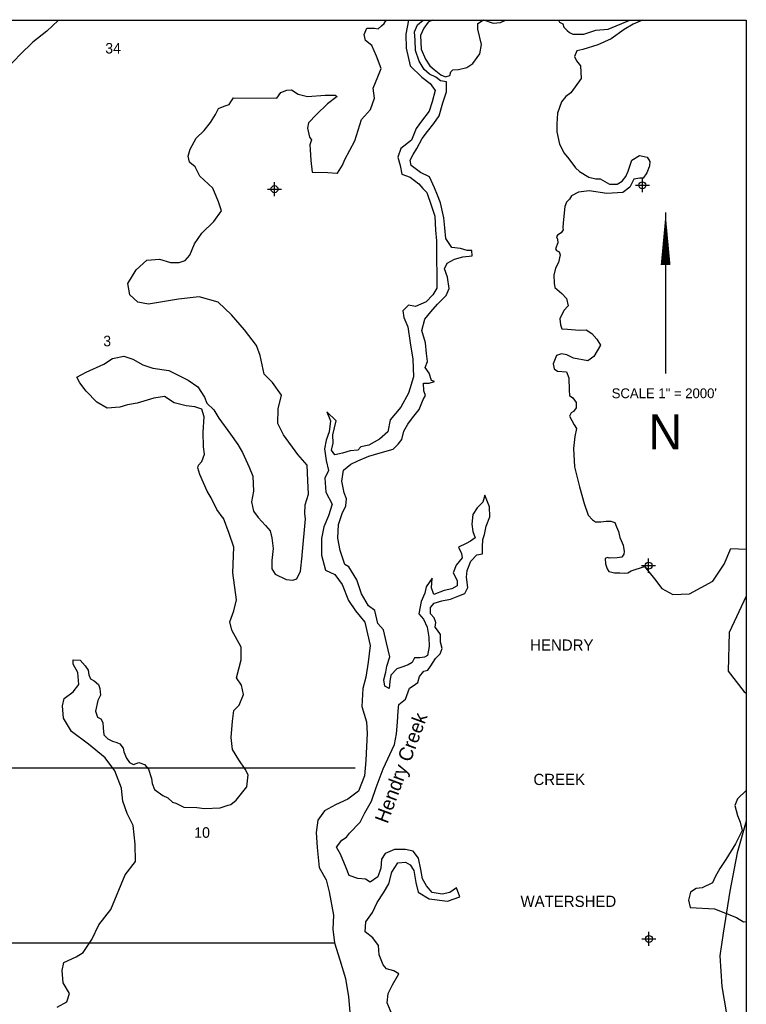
# Model space of a CAD drawing. Extents: x 184657 to 216657, y 772943 to 794247.
# Tile 4 of 4: x 206282 to 216657, y 780192 to 794247. Entities that reach past the tile are written whole.
import ezdxf
from ezdxf.enums import TextEntityAlignment as Align

# ---------------------------------------------------------------- set-up
doc = ezdxf.new("R2010")
doc.units = 0
doc.header["$LTSCALE"] = 400
doc.header["$PDMODE"] = 34
doc.header["$PDSIZE"] = 100
doc.linetypes.add('DASHED', pattern=[0])
doc.layers.get('0').update_dxf_attribs({"linetype": 'CONTINUOUS'})
for name, color, linetype in [('BORDER', 11, 'CONTINUOUS'), ('MAJROADS', 9, 'CONTINUOUS'), ('SEC', 2, 'CONTINUOUS'), ('STATBNDY', 15, 'DASHED'), ('TEXT', 2, 'CONTINUOUS'), ('WATER', 4, 'CONTINUOUS'), ('WETDBA', 11, 'CONTINUOUS'), ('WETFILL', 12, 'CONTINUOUS'), ('WSHEDS', 3, 'CONTINUOUS')]:
    doc.layers.add(name, color=color, linetype=linetype)

# ---------------------------------------------------------------- blocks, each defined once
blk = doc.blocks.new('*X')
at = {"color": 0}
for p, q in [((196812.711529, 783622.951566), (200292.629537, 787102.869574)), ((197059.756058, 784002.578617), (200273.501885, 787216.324444)), ((196933.203573, 783610.861088), (200295.264716, 786972.922232)), ((197073.971285, 783619.046279), (200309.197929, 786854.272923)), ((197212.713375, 783625.205848), (200327.834095, 786740.326568)), ((197348.214088, 783628.124039), (200342.507743, 786622.417695)), ((197483.7148, 783631.04223), (200438.094111, 786585.421541)), ((197621.536969, 783636.281877), (200559.64616, 786574.391068)), ((197759.895225, 783642.057612), (200687.597885, 786569.760272)), ((197895.620412, 783645.200278), (200820.559998, 786570.139864)), ((198021.665162, 783638.662506), (200953.522111, 786570.519455)), ((198147.709912, 783632.124734), (201090.214042, 786574.628865)), ((198275.101393, 783626.933694), (201227.421234, 786579.253535)), ((198408.412133, 783627.661912), (201361.67748, 786580.927259)), ((198541.722873, 783628.390131), (201470.631387, 786557.298645)), ((198671.411715, 783625.496451), (201564.659207, 786518.743944)), ((198800.734764, 783622.236979), (201654.735726, 786476.237941)), ((198930.655364, 783619.575057), (201742.721978, 786431.641671)), ((199063.593874, 783619.931047), (201830.708229, 786387.045401)), ((199196.532385, 783620.287036), (201918.694481, 786342.449131)), ((199331.78655, 783622.958679), (202004.124228, 786295.296358)), ((199469.871901, 783628.461509), (202005.487994, 786164.077601)), ((199610.980802, 783636.987888), (201990.094575, 786016.101662)), ((199752.084811, 783645.509376), (201982.133432, 785875.557997)), ((199883.106096, 783643.94814), (201975.438306, 785736.280349)), ((198209.40638, 781837.665901), (201970.359131, 785598.618653)), ((198341.988901, 781837.665901), (201965.279956, 785460.956956)), ((198474.571423, 781837.665901), (201959.55114, 785322.645618)), ((198607.153944, 781837.665901), (201953.473139, 785183.985097)), ((198739.736465, 781837.665901), (201948.200597, 785046.130033)), ((198872.318987, 781837.665901), (201944.404857, 784909.751771)), ((199004.901508, 781837.665901), (201975.473214, 784808.237607)), ((199137.48403, 781837.665901), (202011.554927, 784711.736798)), ((199270.066551, 781837.665901), (202049.131153, 784616.730503)), ((199402.649073, 781837.665901), (202090.889908, 784525.906737)), ((199502.586026, 781805.020333), (202136.377655, 784438.811962)), ((202000.922723, 784170.774509), (202176.41951, 784346.271296)), ((199502.586026, 781672.437811), (201915.37709, 784085.228875)), ((199502.586026, 781539.85529), (201909.2228, 783946.492065)), ((199502.586026, 781407.272769), (201933.045614, 783837.732357)), ((199502.586026, 781274.690247), (202027.54528, 783799.649501)), ((201999.260767, 783638.782467), (202147.112544, 783786.634244)), ((202120.163933, 783627.103111), (202256.450594, 783763.389773)), ((202236.813896, 783611.170552), (202369.630014, 783743.986671)), ((202365.547824, 783607.321959), (202492.89366, 783734.667795)), ((202496.733589, 783605.925203), (202613.565864, 783722.757478)), ((202623.153336, 783599.762428), (202748.97979, 783725.588882)), ((202749.548931, 783593.575502), (202878.331786, 783722.358357)), ((202875.406916, 783586.850966), (203008.091985, 783719.536034)), ((196945.629839, 782164.879618), (198358.092891, 783577.34267)), ((197100.296658, 782186.963916), (198492.181597, 783578.848855)), ((197254.963477, 782209.048214), (198626.270302, 783580.355039)), ((197409.630296, 782231.132511), (198760.359008, 783581.861223)), ((197532.449542, 782221.369236), (198894.447714, 783583.367408)), ((197648.715298, 782205.05247), (199031.143794, 783587.480966)), ((197764.981053, 782188.735704), (199169.243283, 783592.997934)), ((197875.567773, 782166.739902), (199307.342771, 783598.514901)), ((197926.270018, 782084.859626), (199445.44226, 783604.031868)), ((197976.972264, 782002.979351), (199578.345082, 783604.352169)), ((198027.67451, 781921.099075), (199711.175833, 783604.600398)), ((198078.376756, 781839.218799), (199844.006584, 783604.848627)), ((203012.962503, 783591.824031), (203093.09769, 783671.959218)), ((196274.573093, 782952.230609), (196818.211529, 783495.869044)), ((196282.440126, 783092.680164), (196677.990665, 783488.230703)), ((196290.041465, 782835.116459), (196958.432392, 783503.507386)), ((196328.351919, 782740.844391), (197098.653255, 783511.145728)), ((196339.617682, 783282.440241), (196537.769802, 783480.592361)), ((196352.620671, 783428.025751), (196397.548939, 783472.954019)), ((196378.45417, 782658.364121), (197233.698711, 783513.608663)), ((196407.01849, 782554.34592), (197366.445282, 783513.772712)), ((196432.354434, 782447.099342), (197499.191853, 783513.936761)), ((196472.350853, 782354.51324), (197631.938424, 783514.10081)), ((196520.542551, 782270.122416), (197767.090941, 783516.670806)), ((196566.743127, 782183.740471), (197902.4821, 783519.479444)), ((196664.721339, 782149.136161), (198037.87326, 783522.288082)), ((196790.96302, 782142.795321), (198173.26442, 783525.096721)), ((199502.586026, 781142.107726), (201910.985665, 783550.507364)), ((199502.586026, 781009.525204), (202014.251732, 783521.19091)), ((199611.949791, 780986.306448), (202147.62279, 783521.979447)), ((199746.524195, 780988.29833), (202278.58031, 783520.354445)), ((199881.098599, 780990.290213), (202404.774997, 783513.966611)), ((200015.673003, 780992.282095), (202531.20785, 783507.816943)), ((200150.247407, 780994.273978), (202660.242438, 783504.269009)), ((200284.82181, 780996.26586), (202784.076087, 783495.520136)), ((200419.396214, 780998.257742), (202898.669788, 783477.531316)), ((200553.970618, 781000.249625), (203023.529596, 783469.808602)), ((200688.545022, 781002.241507), (203149.787314, 783463.483799)), ((200823.119426, 781004.23339), (203207.223236, 783388.3372)), ((200957.69383, 781006.225272), (203212.96153, 783261.492972)), ((201092.268234, 781008.217154), (203209.16579, 783125.114711)), ((201226.842638, 781010.209037), (203204.516111, 782987.88251)), ((201361.417041, 781012.200919), (203193.557506, 782844.341383)), ((201495.991445, 781014.192801), (203184.726934, 782702.92829)), ((201630.565849, 781016.184684), (203181.128357, 782566.747191)), ((201765.140253, 781018.176566), (203180.220867, 782433.25718)), ((201899.714657, 781020.168449), (203183.530938, 782303.98473)), ((202034.289061, 781022.160331), (203209.761493, 782197.632764)), ((202168.863465, 781024.152213), (203294.57916, 782149.867909)), ((202303.437868, 781026.144096), (203373.076334, 782095.782561)), ((202438.012272, 781028.135978), (203421.176314, 782011.30002)), ((202572.586676, 781030.127861), (203458.358429, 781915.899613)), ((198093.75, 781814.392178), (198093.75, 781837.665901)), ((198187.5, 781662.99305), (198187.5, 781837.665901)), ((198281.25, 781511.593922), (198281.25, 781837.665901)), ((198375, 781308.128979), (198375, 781837.665901)), ((198468.75, 781061.484145), (198468.75, 781837.665901)), ((198562.5, 780814.839312), (198562.5, 781837.665901)), ((198656.25, 780568.194478), (198656.25, 781837.665901)), ((198750, 780321.549645), (198750, 781837.665901)), ((198843.75, 780074.904811), (198843.75, 781837.665901)), ((198937.5, 779828.259978), (198937.5, 781837.665901)), ((199031.25, 779581.615144), (199031.25, 781837.665901)), ((199125, 779334.970311), (199125, 781837.665901)), ((199218.75, 779088.325477), (199218.75, 781837.665901)), ((199312.5, 778841.680643), (199312.5, 781837.665901)), ((199406.25, 780092.95748), (199406.25, 781837.665901)), ((199500, 780092.95748), (199500, 781837.665901)), ((202707.16108, 781032.119743), (203479.158313, 781804.116976)), ((202841.735484, 781034.111625), (203507.848925, 781700.225067)), ((202976.309888, 781036.103508), (203566.681167, 781626.474787)), ((203110.884292, 781038.09539), (203636.697347, 781563.908445)), ((203245.458696, 781040.087273), (203710.234506, 781504.863083)), ((203380.033099, 781042.079155), (203782.734461, 781444.780517)), ((203514.607503, 781044.071037), (203841.447304, 781370.910838)), ((203649.181907, 781046.06292), (203894.267783, 781291.148796)), ((203783.756311, 781048.054802), (203933.442212, 781197.740703)), ((203531.25, 778197.598059), (203531.25, 781044.317369)), ((203625, 778349.752576), (203625, 781045.704995)), ((203718.75, 778458.844156), (203718.75, 781047.092621)), ((203812.5, 778566.16521), (203812.5, 781048.480247)), ((203906.25, 780496.120045), (203906.25, 781049.867874)), ((203918.330715, 781050.046685), (203996.079023, 781127.794992)), ((204000, 780546.134538), (204000, 781051.2555)), ((199593.75, 780092.95748), (199593.75, 780986.037067)), ((199687.5, 780092.95748), (199687.5, 780987.424693)), ((199781.25, 780092.95748), (199781.25, 780988.812319)), ((199875, 780092.95748), (199875, 780990.199945)), ((199968.75, 780092.95748), (199968.75, 780991.587572)), ((200062.5, 780092.95748), (200062.5, 780992.975198)), ((200156.25, 780092.95748), (200156.25, 780994.362824)), ((200250, 780092.95748), (200250, 780995.75045)), ((200343.75, 780092.95748), (200343.75, 780997.138076)), ((200437.5, 780092.95748), (200437.5, 780998.525703)), ((200531.25, 780092.95748), (200531.25, 780999.913329)), ((200625, 780092.95748), (200625, 781001.300955)), ((200718.75, 780092.95748), (200718.75, 781002.688581)), ((200812.5, 780092.95748), (200812.5, 781004.076208)), ((200906.25, 780092.95748), (200906.25, 781005.463834)), ((201000, 780092.95748), (201000, 781006.85146)), ((201093.75, 780092.95748), (201093.75, 781008.239086)), ((201187.5, 780092.95748), (201187.5, 781009.626713)), ((201281.25, 780092.95748), (201281.25, 781011.014339)), ((201375, 780092.95748), (201375, 781012.401965)), ((201468.75, 780092.95748), (201468.75, 781013.789591)), ((201562.5, 780092.95748), (201562.5, 781015.177218)), ((201656.25, 775743.979254), (201656.25, 781016.564844)), ((201750, 775743.979254), (201750, 781017.95247)), ((201843.75, 775743.979254), (201843.75, 781019.340096)), ((201937.5, 775743.979254), (201937.5, 781020.727723)), ((202031.25, 775763.125785), (202031.25, 781022.115349)), ((202125, 775915.280302), (202125, 781023.502975)), ((202218.75, 776067.434819), (202218.75, 781024.890601)), ((202312.5, 776219.589336), (202312.5, 781026.278228)), ((202406.25, 776371.743853), (202406.25, 781027.665854)), ((202500, 776523.89837), (202500, 781029.05348)), ((202593.75, 776676.052888), (202593.75, 781030.441106)), ((202687.5, 776828.207405), (202687.5, 781031.828733)), ((202781.25, 776980.361922), (202781.25, 781033.216359)), ((202875, 777132.516439), (202875, 781034.603985)), ((202968.75, 777284.670956), (202968.75, 781035.991611)), ((203062.5, 777436.825473), (203062.5, 781037.379238)), ((203156.25, 777588.97999), (203156.25, 781038.766864)), ((203250, 777741.134508), (203250, 781040.15449)), ((203343.75, 777893.289025), (203343.75, 781041.542116)), ((203437.5, 778045.443542), (203437.5, 781042.929742)), ((204093.75, 780843.438873), (204093.75, 780843.889598)), ((203906.25, 778673.486264), (203906.25, 780327.110775)), ((204000, 778780.807319), (204000, 780238.539106)), ((204093.75, 778888.128373), (204093.75, 780214.584964)), ((204187.5, 778995.449427), (204187.5, 780190.630823)), ((204281.25, 779102.770481), (204281.25, 780166.676681)), ((204375, 779894.768152), (204375, 780068.444908)), ((204375, 779210.091536), (204375, 779858.466463)), ((204468.75, 779317.41259), (204468.75, 779797.143607)), ((204562.5, 779424.733644), (204562.5, 779767.584034)), ((204656.25, 779532.054699), (204656.25, 779740.099091)), ((204750, 779639.375753), (204750, 779716.344471)), ((199406.25, 778595.03581), (199406.25, 779387.621099)), ((199500, 778348.390976), (199500, 779387.621099)), ((199593.75, 778101.746143), (199593.75, 779387.621099)), ((199687.5, 777944.425994), (199687.5, 779387.621099)), ((199781.25, 777839.17722), (199781.25, 779387.621099)), ((199875, 777733.928446), (199875, 779387.621099)), ((199968.75, 777628.679671), (199968.75, 779387.621099)), ((200062.5, 777523.430897), (200062.5, 779387.621099)), ((200156.25, 777418.182123), (200156.25, 779387.621099)), ((200250, 777312.933349), (200250, 779387.621099)), ((200343.75, 777207.684575), (200343.75, 779387.621099)), ((200437.5, 777102.435801), (200437.5, 779387.621099)), ((200531.25, 776997.187026), (200531.25, 779387.621099)), ((200625, 776891.938252), (200625, 779387.621099)), ((200718.75, 776786.689478), (200718.75, 779387.621099)), ((200812.5, 776681.440704), (200812.5, 779387.621099)), ((200906.25, 776576.19193), (200906.25, 779387.621099)), ((201000, 776470.943155), (201000, 779387.621099)), ((201093.75, 776365.694381), (201093.75, 779387.621099)), ((201187.5, 776260.445607), (201187.5, 779387.621099)), ((201281.25, 776155.196833), (201281.25, 779387.621099)), ((201375, 776049.948059), (201375, 779387.621099)), ((201468.75, 775944.699285), (201468.75, 779387.621099)), ((201562.5, 775839.45051), (201562.5, 779387.621099)), ((211896.364168, 775372.080426), (212092.523902, 775568.24016)), ((211913.295715, 775256.429451), (212245.765033, 775588.898769)), ((212031.395378, 775241.946593), (212399.006164, 775609.557379)), ((212191.384003, 775269.352696), (212502.233737, 775580.202431)), ((212351.372627, 775296.758799), (212594.571765, 775539.957937))]:
    blk.add_line(p, q, dxfattribs=at)

msp = doc.modelspace()

# ---------------------------------------------------------------- linework, layer by layer
at = {"layer": 'BORDER', "color": 0}
msp.add_lwpolyline([(184657.014628, 773238.244206), (184657.014628, 794238.223206), (216656.982628, 794238.223206), (216656.982628, 773238.244206)], close=True, dxfattribs=at)
at = {"layer": 'MAJROADS', "color": 0}
for p, q in [((206833.913866, 794235.76127), (206667.663207, 794085.532402)), ((206838.378785, 794238.223206), (206833.913866, 794235.76127)), ((206667.663207, 794085.532402), (206468.644005, 793924.465944)), ((206468.644005, 793924.465944), (206289.245006, 793752.439125)), ((206289.245006, 793752.439125), (205157.905969, 792561.056996))]:
    msp.add_line(p, q, dxfattribs=at)
at = {"layer": 'MAJROADS', "color": 0, "linetype": 'CONTINUOUS'}
msp.add_lwpolyline([(211070.100859, 783564.458229), (194232.516074, 783564.458229)], dxfattribs=at)
at = {"layer": 'SEC', "color": 0}
for p in [(209920.171879, 791827.92151), (215173.794648, 791883.234427), (215261.667073, 786453.486584), (215266.301777, 781124.731916)]:
    msp.add_point(p, dxfattribs=at)
at = {"layer": 'STATBNDY', "color": 0}
msp.add_lwpolyline([(210785.027154, 781062.704014), (204773.477898, 781062.704014), (199502.586026, 780984.687717), (199502.586026, 781837.665901), (194152.594822, 781837.665901), (194152.594822, 780287.742127), (188594.069014, 780287.742127)], dxfattribs=at)
at = {"layer": 'TEXT', "color": 0}
msp.add_line((215504.639711, 791495.768741), (215504.639711, 789195.771041), dxfattribs=at)
msp.add_lwpolyline([(215504.639711, 791495.768741, 0, 139.99986, 0), (215504.639711, 790745.76949, 139.99986, 139.99986, 0)], format="xyseb", dxfattribs=at)
at = {"layer": 'WATER', "color": 0}
for points in [[(211835.866468, 794238.223206), (211793.724564, 794041.086998), (211800.774231, 793840.094335), (211857.727603, 793588.536601), (212024.128399, 793428.358766), (212140.735718, 793335.490796), (212215.425934, 793234.525997), (212172.516783, 793075.726006), (212129.772973, 792942.043208), (212019.994866, 792800.428923), (211943.926806, 792692.083774), (211875.845347, 792525.076727), (211724.370592, 792408.855204), (211681.681896, 792283.544804), (211714.399894, 792166.110779), (211738.690381, 792040.359469), (211855.628383, 791997.725887), (211980.6081, 791904.802803), (212038.773975, 791837.437823), (212096.994964, 791778.445242), (212162.70653, 791585.43918), (212212.003983, 791442.777733), (212219.053651, 791241.785069), (212234.806398, 791090.97168), (212233.208099, 790848.172141), (212239.87197, 790588.572692), (212238.71458, 790412.752336), (212179.501544, 790321.041756), (212086.743801, 790221.179232), (211935.599729, 790155.192097), (211835.241182, 790172.598258), (211750.966065, 790089.425417), (211767.104609, 789997.218813), (211824.829574, 789862.87465), (211856.831094, 789636.599451), (211897.149897, 789401.896741), (211903.868882, 789150.669691), (211835.346513, 788916.68346), (211725.18261, 788716.462389), (211573.266944, 788533.261683), (211538.675077, 788366.03418), (211420.745028, 788257.964601), (211269.490728, 788175.23267), (211152.111816, 788150.887069), (211109.919144, 788100.92825), (211001.022857, 788093.272332), (210891.961229, 788060.499219), (210782.954715, 788036.098504), (210733.161238, 788103.40837), (210758.939797, 788203.711804), (210751.338992, 788320.980488), (210802.89611, 788521.587355), (210669.76445, 788648.055144), (210719.172131, 788522.138493), (210701.380174, 788363.17316), (210658.746591, 788246.235159), (210632.802691, 788120.814531), (210656.817609, 787953.201232), (210689.370266, 787810.650013), (210638.4194, 787702.139523), (210653.841465, 787501.091746), (210744.835566, 787333.037536), (210693.498904, 787165.920261), (210625.472559, 787007.285611), (210590.880691, 786840.058108), (210589.337506, 786605.630967), (210646.511333, 786387.562825), (210780.083903, 786328.074219), (210887.988141, 786185.026976), (210978.596446, 785958.365981), (211078.073173, 785807.001453), (211210.984378, 785647.044073), (211284.131408, 785311.652133), (211257.471028, 785077.390333), (211222.548478, 784859.928443), (211179.639327, 784701.128452), (211169.558402, 784441.639231), (211235.104627, 784223.515975), (211242.374749, 784056.012903), (211232.789848, 783871.875263), (211223.09472, 783670.992827), (211204.916966, 783453.420709), (211119.760029, 783236.289502), (210968.285274, 783120.067979), (210791.91378, 783037.50139), (210632.287082, 782954.824572), (210539.308885, 782821.472458), (210513.034302, 782645.817443), (210528.346139, 782428.02487), (210559.961863, 782143.142886), (210659.273248, 781966.661165), (210700.032962, 781798.937638), (210764.807594, 781463.600812), (210755.112466, 781262.718376), (210778.962042, 781069.987883), (210852.715324, 780826.69232), (210934.675662, 780558.22445), (210974.829124, 780298.404546), (211006.169279, 779971.660573)], [(211601.105554, 780043.099076), (211526.856248, 780211.043058), (211544.482864, 780344.891196), (211603.916356, 780470.091368), (211697.059895, 780628.560677), (211621.983883, 780670.918691), (211521.680449, 780696.69725), (211471.831858, 780755.634717), (211414.162007, 780898.351278), (211406.67143, 781032.364758), (211323.66393, 781141.757069), (211215.373895, 781226.197527), (211224.683227, 781368.473177), (211317.661424, 781501.825292), (211385.577542, 781643.715146), (211478.610853, 781785.439659), (211554.789141, 781910.529604), (211597.753406, 782077.701993), (211682.359205, 782211.109221), (211791.255491, 782218.76514), (211858.01422, 782184.834638), (211907.697469, 782100.779977), (211940.084785, 781933.111564), (211972.637443, 781790.560344), (212131.106751, 781697.416806), (212390.430631, 781662.218687), (212566.691897, 781728.040481), (212517.284216, 781853.957132), (212424.746929, 781787.5842), (212315.740415, 781763.183486), (212173.574992, 781789.237614), (212090.457265, 781881.885128), (212032.511845, 781982.739699), (212008.276472, 782116.863407), (211975.834042, 782276.159422), (211901.143826, 782377.124221), (211792.467995, 782402.957894), (211633.392434, 782404.005056), (211499.048272, 782346.280091), (211448.262747, 782262.886794), (211439.063642, 782137.35594), (211396.374946, 782012.04554), (211287.037749, 781937.410438), (211220.334135, 781979.713338), (211111.548076, 781988.802215), (210986.237676, 782031.490911), (210945.092166, 782140.607653), (210862.635804, 782333.723942), (210804.690384, 782434.578513), (210880.70333, 782534.551264), (210947.958082, 782575.972343), (210990.205868, 782634.30356), (211141.956192, 782792.387072), (211209.817196, 782925.904528), (211303.015848, 783092.746235), (211371.262648, 783284.870476), (211473.495064, 783552.125843), (211634.885403, 783902.719393), (211660.994644, 784053.257214), (211678.841716, 784220.594945), (211688.261275, 784379.615391), (211697.239925, 784471.656654), (211789.832326, 784546.401984), (211849.486273, 784705.091747), (211899.941115, 784738.250656), (211967.250981, 784788.044133), (211992.919313, 784871.602771), (212052.022122, 784946.568556), (212110.739135, 784962.927555), (212152.986921, 785021.258772), (212220.682583, 785129.659034), (212288.102676, 785196.197307), (212313.715894, 785271.383547), (212289.204952, 785363.645265), (212289.921431, 785472.486438), (212248.445238, 785531.368792), (212215.231215, 785573.451236), (212224.044523, 785640.375306), (212199.36824, 785707.51983), (212149.519649, 785766.457298), (212150.1259, 785858.553675), (212200.746084, 785916.829778), (212309.807712, 785949.60289), (212435.559022, 785973.893377), (212553.103275, 786023.356172), (212637.047709, 786056.294626), (212679.460837, 786139.743036), (212663.708089, 786290.556426), (212672.686738, 786382.597689), (212723.802946, 786516.225372), (212808.133177, 786607.770612), (212891.967383, 786623.96427), (212892.573635, 786716.060647), (212893.290114, 786824.901819), (212918.903331, 786900.088059), (212944.792118, 787017.136288), (212995.908326, 787150.763972), (212988.472862, 787293.14985), (212922.595954, 787461.038718), (212896.817395, 787360.735285), (212812.542279, 787277.562444), (212753.329242, 787185.851863), (212735.647512, 787043.631326), (212751.730942, 786943.052324), (212784.614282, 786850.735492), (212717.304417, 786800.942015), (212658.477176, 786767.83822), (212549.305321, 786718.320311), (212590.561059, 786625.948366), (212598.54766, 786567.286467), (212514.107202, 786458.996432), (212471.528733, 786350.430828), (212529.41904, 786241.203859), (212528.923016, 786165.852278), (212453.295866, 786124.486312), (212344.289352, 786100.085597), (212193.200393, 786042.47086), (212160.317053, 786134.787692), (212169.626385, 786277.063343), (212085.075699, 786152.028512), (212067.724652, 786060.042363), (212016.718672, 785943.159475), (211982.071691, 785767.559574), (212048.55485, 785691.767083), (212098.017645, 785574.222829), (212122.197904, 785431.726724), (212129.688482, 785297.713244), (212103.744581, 785172.292616), (212061.71725, 785147.450992), (211994.682953, 785139.519504), (211919.331372, 785140.015528), (211885.400871, 785073.2568), (211826.57363, 785040.153005), (211751.001594, 785007.159437), (211667.112274, 784982.593381), (211582.782043, 784891.048142), (211565.430996, 784799.061993), (211556.397233, 784698.648332), (211498.010902, 784732.52372), (211481.872358, 784824.730324), (211507.706031, 784933.406155), (211525.001964, 785017.019907), (211567.745774, 785150.702704), (211518.834118, 785351.970937), (211478.184631, 785536.439259), (211395.066904, 785629.086774), (211354.417417, 785813.555097), (211262.761951, 785881.140531), (211163.395451, 786049.249855), (211097.738999, 786250.628315), (210981.737931, 786435.592661), (210923.351601, 786469.468049), (210857.695149, 786670.846509), (210825.362946, 786846.88732), (210835.002961, 787039.397358), (210886.28451, 787198.142235), (210937.235377, 787306.652725), (210946.26914, 787407.066386), (210913.330686, 787491.010821), (210880.94337, 787658.679234), (210907.107726, 787817.589452), (211008.127638, 787900.652066), (211108.927096, 787950.225088), (211268.443566, 788016.15711), (211427.849809, 788065.344335), (211612.373245, 788114.366219), (211688.22085, 788189.221777), (211738.896148, 788255.870277), (211764.784934, 788372.918506), (211824.053085, 788473.001485), (211891.63852, 788564.656951), (211984.50649, 788681.26427), (212044.050209, 788823.209238), (212077.925597, 788881.595568), (212053.249314, 788948.740093), (212045.593395, 789057.636379), (212129.317374, 789057.085242), (212204.834296, 789081.706411), (212163.082534, 789098.726776), (212130.254308, 789199.416006), (212072.19866, 789283.525781), (212106.23939, 789367.029305), (212090.266187, 789484.353103), (212074.513439, 789635.166493), (212025.436441, 789811.317532), (212068.345592, 789970.117523), (212152.78605, 790078.407558), (212245.598906, 790186.642479), (212372.011582, 790311.401741), (212414.534936, 790411.594947), (212390.464904, 790570.835848), (212349.374508, 790688.324988), (212383.415237, 790771.828512), (212492.642206, 790829.718818), (212610.076232, 790862.436816), (212744.144826, 790878.299792), (212736.268452, 790953.706487), (212669.289269, 790954.147397), (212577.358233, 790979.870842), (212451.882492, 790997.442345), (212368.98522, 791123.579451), (212353.232472, 791274.392841), (212337.424611, 791416.833832), (212288.623181, 791634.846861), (212247.477671, 791743.963602), (212206.277047, 791844.707946), (212131.972627, 792004.27953), (212006.772455, 792063.713022), (211873.475454, 792165.063617), (211857.226683, 792240.525426), (211899.63981, 792323.973836), (211950.425335, 792407.367132), (212026.71385, 792549.201872), (212102.726797, 792649.174623), (212195.594767, 792765.781942), (212271.662827, 792874.127091), (212323.109717, 793057.989162), (212374.391266, 793216.73404), (212375.328201, 793359.064804), (212291.714449, 793376.360737), (212225.065949, 793427.036035), (212133.245141, 793469.504276), (212058.33447, 793536.979483), (211983.754481, 793654.689078), (211934.512142, 793805.722923), (211927.131792, 793956.481199), (211919.530987, 794073.749883), (211962.054342, 794173.943089), (212041.682734, 794238.223206)]]:
    msp.add_lwpolyline(points, dxfattribs=at)
at = {"layer": 'WETDBA', "color": 0}
for points in [[(206816.801017, 780148.990702), (206954.854538, 780227.911312), (206991.316314, 780347.062226), (206903.079768, 780497.691521), (206888.895407, 780674.087057), (206911.049505, 780789.630766), (207088.120932, 780870.487249), (207187.276456, 780930.456121), (207234.992825, 781005.256818), (207312.998664, 781119.225616), (207411.22292, 781325.205573), (207585.573029, 781544.712981), (207786.90925, 782038.68561), (207936.017258, 782231.818332), (207928.861636, 782478.641208), (207900.710908, 782742.785904), (207814.495827, 782918.040411), (207754.227572, 783090.954796), (207736.422495, 783271.597179), (207734.076318, 783275.724359), (207640.806785, 783523.166715), (207500.39383, 783710.98742), (207265.707959, 783903.27792), (207022.376435, 784086.437694), (206908.62042, 784274.302596), (206892.182169, 784454.929722), (206917.223024, 784555.124506), (207046.112213, 784651.426111), (207126.225066, 784756.132406), (207112.079593, 784927.848457), (207043.379949, 785049.594559), (207046.765836, 785107.995897), (207144.831855, 785106.559506), (207217.394832, 785024.75495), (207258.362164, 784959.707041), (207267.205249, 784894.675963), (207294.914675, 784835.92753), (207345.87699, 784809.043977), (207407.138518, 784755.730764), (207425.997897, 784700.156861), (207434.144552, 784603.35087), (207398.12107, 784529.593374), (207364.618312, 784375.496652), (207392.045485, 784291.461921), (207438.922576, 784265.990965), (207469.802718, 784215.750872), (207474.772603, 784140.510548), (207483.868093, 784036.85898), (207539.27865, 783979.851835), (207606.593304, 783948.343011), (207669.269003, 783929.872443), (207713.807546, 783909.212081), (207757.573375, 783849.942673), (207768.611641, 783797.873565), (207805.875839, 783707.235793), (207852.006915, 783645.547737), (207906.025519, 783616.921322), (207985.591364, 783642.006133), (208063.571396, 783616.871496), (208122.261708, 783547.524766), (208165.887076, 783414.439074), (208175.014655, 783344.27858), (208208.235585, 783258.81218), (208327.581871, 783173.751421), (208396.209952, 783137.443446), (208463.568802, 783079.277682), (208509.527571, 783063.385958), (208625.450734, 783008.437348), (208813.328412, 783000.872214), (208920.487015, 782987.373104), (209145.486432, 782998.873317), (209260.688947, 783032.445823), (209298.770964, 783045.690713), (209375.301164, 783104.98434), (209525.74167, 783295.026444), (209542.714395, 783468.44564), (209502.252781, 783548.183125), (209409.763349, 783681.814252), (209321.530782, 783829.409585), (209301.595365, 784002.899011), (209318.851917, 784232.361926), (209339.681012, 784383.866121), (209416.075473, 784461.615726), (209478.277783, 784615.050345), (209446.9653, 784749.023846), (209377.37246, 784851.983705), (209444.846219, 785110.276523), (209444.460557, 785290.040966), (209309.464659, 785534.53159), (209281.017754, 785649.676892), (209340.535995, 785807.584213), (209375.466607, 785967.132986), (209324.17722, 786352.409673), (209341.165742, 786715.568863), (209271.865058, 786910.964397), (209190.276818, 787130.114084), (209186.653953, 787131.758598), (209096.895989, 787255.519799), (209014.439197, 787421.932406), (208957.452205, 787517.01085), (208856.651163, 787754.669081), (208825.321491, 787849.286542), (208833.440711, 787889.119777), (208882.51689, 787938.32544), (208919.15717, 788043.685809), (208908.381163, 788150.470643), (208902.018478, 788357.844575), (208916.169398, 788578.45271), (208883.292169, 788685.832063), (208783.030519, 788719.458804), (208661.428799, 788733.410305), (208485.941594, 788778.812801), (208348.68026, 788868.384073), (208199.729684, 788842.492466), (207958.353657, 788774.314052), (207819.253327, 788751.641223), (207712.034216, 788714.496676), (207530.611383, 788699.849593), (207385.895597, 788788.78483), (207232.570561, 788945.770139), (207139.114546, 789063.694694), (207100.166698, 789143.069411), (207233.419055, 789217.158772), (207484.598876, 789327.726458), (207607.218063, 789409.963202), (207770.850533, 789443.172244), (207899.539197, 789401.710189), (208041.183094, 789318.71349), (208182.06932, 789274.860578), (208411.64434, 789240.035811), (208564.031717, 789164.920879), (208686.147263, 789099.352542), (208824.964571, 789006.278587), (208919.871187, 788859.207381), (208952.28946, 788773.53358), (209053.741031, 788679.76872), (209127.363018, 788558.962707), (209290.57779, 788328.277629), (209394.743615, 788181.198006), (209461.355298, 788066.894862), (209557.096226, 787859.672184), (209610.359915, 787730.979469), (209619.398818, 787518.720474), (209591.291148, 787366.317718), (209619.09782, 787232.751839), (209687.082009, 787138.798575), (209792.348333, 787028.795847), (209857.309111, 786948.9735), (209880.553232, 786851.559639), (209903.337825, 786699.999612), (209884.512589, 786528.003192), (209881.820421, 786410.029275), (209930.329673, 786332.081933), (210085.273086, 786255.282427), (210183.244315, 786244.716909), (210238.77634, 786264.251652), (210293.339063, 786375.982809), (210314.024495, 786593.27521), (210313.321693, 786602.507712), (210363.920692, 787123.261852), (210355.520163, 787195.236986), (210357.469469, 787323.510234), (210404.095556, 787475.896155), (210395.11994, 787667.503074), (210385.129453, 787886.136337), (210253.918994, 788042.171518), (210049.415449, 788319.737285), (209969.132377, 788485.163184), (209973.069023, 788693.279979), (210022.702258, 788888.868284), (209890.570402, 789069.440541), (209775.039872, 789187.248395), (209718.057503, 789452.904301), (209665.326501, 789595.86147), (209491.72386, 789818.678135), (209304.586275, 790032.083767), (209114.765509, 790212.626407), (208843.586167, 790293.251679), (208548.204472, 790259.724749), (208121.448906, 790187.434009), (207966.925845, 790215.105948), (207852.889458, 790321.574349), (207828.073099, 790479.824195), (207945.667867, 790676.896199), (208097.617743, 790812.582697), (208276.48454, 790828.914355), (208436.338268, 790782.568692), (208560.344198, 790780.459144), (208647.12489, 790811.850647), (208710.241993, 790885.443017), (208778.635463, 791046.124664), (208884.043997, 791197.869044), (209054.666142, 791367.375054), (209162.194981, 791519.555165), (209120.36422, 791647.252755), (209040.052985, 791841.878719), (208917.228246, 791954.783221), (208853.357523, 792015.060382), (208789.277329, 792147.3776), (208709.548007, 792209.643094), (208708.140587, 792212.850805), (208690.060626, 792300.07559), (208717.555957, 792397.753694), (208800.830323, 792557.408539), (208914.803599, 792665.701115), (209004.624093, 792780.866256), (209077.35935, 792893.267298), (209122.93417, 792978.411024), (209202.06164, 793013.957253), (209271.520312, 793035.678387), (209298.026935, 793075.031546), (209334.920443, 793129.629057), (209953.774863, 793127.75304), (210009.985671, 793205.732813), (210094.793562, 793239.118017), (210164.017754, 793245.774599), (210257.819674, 793184.47124), (210389.885074, 793151.293013), (210643.380174, 793168.82063), (210785.994071, 793170.708891), (210814.527019, 793149.634007), (210676.559784, 793047.164672), (210517.855627, 792895.20183), (210407.589259, 792776.099894), (210390.504602, 792698.877708), (210418.700279, 792571.902705), (210450.983175, 792530.665831), (210426.164274, 792458.692818), (210430.048498, 792392.122743), (210439.517467, 792238.410148), (210458.773727, 792069.1416), (210681.1829, 792066.433568), (210812.114787, 792053.967807), (210819.747669, 792057.08903), (210866.409562, 792134.372398), (210892.097854, 792171.344299), (210923.049963, 792253.649057), (211068.81313, 792517.864961), (211163.536795, 792823.875182), (211288.755632, 792966.849032), (211349.495772, 793128.205144), (211328.648865, 793268.290619), (211396.909764, 793430.67827), (211442.08716, 793548.668148), (211375.809237, 793726.925687), (211307.976847, 793878.968632), (211220.735769, 793951.350232), (211201.071757, 794035.41863), (211238.266484, 794124.836304), (211350.082809, 794124.440185), (211400.375627, 794115.385752), (211448.143801, 794161.599115), (211485.913271, 794193.251959), (211500.949677, 794218.018444), (211519.389161, 794238.223206)], [(212174.744888, 794238.223206), (212116.543175, 794212.785439), (212054.022558, 794128.05878), (212006.330743, 794019.929885), (212015.5338, 793825.993361), (212076.139963, 793681.532195), (212140.525936, 793589.874858), (212199.114702, 793534.76012), (212294.096073, 793458.604165), (212363.757011, 793432.20276), (212423.093695, 793451.081017), (212438.201689, 793504.40232), (212467.546013, 793532.230355), (212547.170884, 793536.211631), (212666.938515, 793565.074272), (212752.371505, 793622.64002), (212852.766246, 793759.319982), (212873.942118, 793890.661236), (212822.524701, 794112.596926), (212825.144117, 794190.803345), (212905.131698, 794247.088361), (213042.299818, 794196.251135), (213148.871179, 794205.247273), (213216.838915, 794238.223206)], [(215172.615994, 794238.223206), (215043.263863, 794183.39036), (214910.742029, 794108.136892), (214727.190491, 793974.985893), (214538.614725, 793889.979034), (214323.595052, 793822.709799), (214236.796109, 793802.57706), (214204.109337, 793719.901207), (214232.989706, 793659.989438), (214290.895323, 793589.707734), (214296.83468, 793406.973943), (214153.451412, 793202.283302), (214078.456194, 793149.666283), (214016.24579, 793073.209664), (213960.342908, 792911.38653), (213952.481594, 792759.66982), (213952.866118, 792645.825188), (213988.3257, 792472.007767), (214055.888104, 792340.936157), (214120.786439, 792260.654045), (214217.511813, 792131.2586), (214276.365451, 792077.875935), (214406.127692, 792000.900815), (214510.085092, 791976.754069), (214571.522023, 791977.602697), (214703.466297, 791900.843053), (214813.220081, 791898.434723), (214882.989489, 791941.294191), (214936.883066, 792009.192108), (214970.456279, 792084.741097), (215020.581309, 792239.927896), (215131.524558, 792306.111188), (215239.766794, 792283.10894), (215277.76581, 792225.180711), (215274.787517, 792155.480876), (215269.467247, 792148.908619), (215234.609827, 792062.152853), (215185.21072, 791982.769468), (215137.537919, 791984.978445), (215048.928888, 791972.529046), (214993.176911, 791857.685155), (214895.764696, 791779.062227), (214663.507994, 791766.734254), (214412.67861, 791804.779173), (214261.623912, 791783.087196), (214162.848409, 791731.447855), (214130.902397, 791685.269263), (214089.546742, 791641.756787), (214063.720423, 791582.097961), (214044.208615, 791349.194457), (214035.288963, 791276.157163), (214040.875301, 791245.616205), (214012.565529, 791204.082464), (213960.298617, 791171.655676), (213948.074285, 791145.831226), (213960.340136, 791116.214276), (213968.165455, 791060.320326), (213933.053, 790978.307044), (213948.742998, 790951.979957), (213986.427131, 790933.43258), (213999.812473, 790891.139134), (213975.485821, 790781.579488), (213933.716851, 790697.936671), (213909.328999, 790601.088018), (213912.441129, 790483.947463), (213923.95507, 790423.229811), (214023.418079, 790340.306179), (214091.822677, 790267.670576), (214112.603785, 790160.993853), (214052.222921, 790095.813829), (213993.635896, 789975.602664), (214006.238535, 789892.319632), (214020.892854, 789832.763762), (214105.774628, 789828.821003), (214274.3686, 789813.481452), (214372.686189, 789819.864537), (214450.358725, 789766.247383), (214520.415856, 789686.249738), (214574.088574, 789599.714658), (214480.420273, 789439.867853), (214392.431846, 789376.613019), (214187.814069, 789413.732316), (214096.122975, 789464.067402), (214018.009001, 789477.059233), (213945.005817, 789452.431834), (213898.731025, 789333.681424), (213915.563125, 789261.483555), (213959.339938, 789229.362376), (214090.253481, 789221.623027), (214122.077846, 789133.669484), (214128.157095, 788958.004647), (214133.850242, 788880.852882), (214178.957617, 788851.247045), (214225.648145, 788783.906989), (214228.519183, 788706.663232), (214188.947674, 788653.108822), (214156.761592, 788632.990177), (214131.764681, 788587.326761), (214196.897937, 788463.379432), (214230.747279, 788410.805752), (214206.968872, 788295.260622), (214190.969789, 788125.232597), (214203.064157, 787862.538612), (214273.417944, 787578.436552), (214341.843608, 787342.651623), (214398.525352, 787174.639622), (214459.621697, 787109.534842), (214502.294223, 787078.790221), (214577.923648, 787077.017835), (214657.644545, 787090.563776), (214720.881244, 787089.799981), (214778.446634, 787068.016145), (214801.954543, 787007.689458), (214832.429438, 786939.467685), (214851.381825, 786856.391635), (214871.243402, 786810.424769), (214897.416139, 786744.181591), (214915.072461, 786657.531908), (214908.565046, 786618.827685), (214880.381763, 786573.413542), (214811.002299, 786567.620608), (214704.90091, 786561.690073), (214674.264257, 786569.873019), (214642.212458, 786556.468383), (214648.258369, 786479.328117), (214671.827477, 786406.290437), (214696.12886, 786370.655887), (214736.402214, 786359.138845), (214776.675568, 786353.380324), (214851.46894, 786350.501064), (214920.508976, 786344.742543), (214963.658999, 786350.501064), (215011.859022, 786379.336869), (215205.413951, 786442.431891), (215347.255883, 786264.003581), (215450.418778, 786127.012448), (215607.930366, 786043.129709), (215844.757784, 786050.335159), (216177.746697, 786232.646025), (216342.873394, 786473.15219), (216435.574663, 786699.447309), (216656.982628, 786686.992557)], [(213973.887753, 794238.223206), (213987.834334, 794213.643766), (214036.19634, 794186.613415), (214049.345226, 794139.742811), (214099.942801, 794093.894882), (214130.813298, 794065.721521), (214180.766247, 794041.515802), (214337.724512, 794039.397837), (214508.447315, 794097.419696), (214686.317334, 794113.783653), (214993.664281, 794238.223206)], [(216656.982628, 786020.105903), (216412.124644, 785500.823158), (216399.973335, 784947.209422), (216626.863468, 784652.482458), (216656.982628, 784634.486039)], [(216656.982628, 783247.166278), (216656.024226, 783244.771953), (216529.5011, 783123.530346), (216493.504495, 783028.017642), (216530.444746, 782888.586954), (216568.28763, 782791.500238), (216599.703936, 782672.143527), (216504.941583, 782480.553154), (216366.851227, 782260.127107), (216277.296005, 782132.145611), (216211.74627, 782013.455456), (216174.543817, 781927.071296), (216025.908669, 781852.515459), (215939.60459, 781844.202007), (215860.804142, 781793.715499), (215831.076142, 781680.2136), (215855.776915, 781574.304191), (216202.98652, 781553.24858), (216515.122554, 781430.708733), (216617.454568, 781369.709009), (216656.982628, 781375.266251)]]:
    msp.add_lwpolyline(points, dxfattribs=at)
at = {"layer": 'WSHEDS', "color": 0}
for p, q in [((216656.982628, 782806.358836), (216528.220986, 782354.27901)), ((216528.220986, 782354.27901), (216422.950208, 781808.253019)), ((216422.950208, 781808.253019), (216324.421902, 781205.766216)), ((216324.421902, 781205.766216), (216276.794885, 780881.591671)), ((216276.794885, 780881.591671), (216306.12759, 780444.146435)), ((216306.12759, 780444.146435), (216374.521934, 780055.857154))]:
    msp.add_line(p, q, dxfattribs=at)

# ---------------------------------------------------------------- block references
at = {"layer": 'WETFILL', "color": 0}
for p in [(-210.466566, 37.860999), (0, 0), (0, 0)]:
    msp.add_blockref('*X', p, dxfattribs=at)

# ---------------------------------------------------------------- texts
at = {"color": 0}
for s, p in [('HENDRY', (214022.760129, 785239.790915)), ('CREEK', (213986.034081, 783322.045509)), ('WATERSHED', (214116.411996, 781582.161571))]:
    msp.add_text(s, height=160, dxfattribs=at).set_placement(p, align=Align.CENTER)
at = {"layer": 'TEXT', "color": 0}
for s, height, p in [('34', 150, (207615.934224, 793764.254656)), ('3', 150, (207531.524705, 789585.367386)), ('SCALE 1" = 2000\'', 139.99986, (215485.998867, 788844.108702)), ('N', 499.9995, (215499.9795, 788112.455581)), ('10', 150, (208886.806854, 782569.227659))]:
    msp.add_text(s, height=height, dxfattribs=at).set_placement(p, align=Align.CENTER)
at = {"layer": 'WATER', "color": 0}
msp.add_text('Hendry Creek', height=200, rotation=69.584079, dxfattribs=at).set_placement((211533.467149, 782760.397981))

doc.saveas('drawing.dxf')
